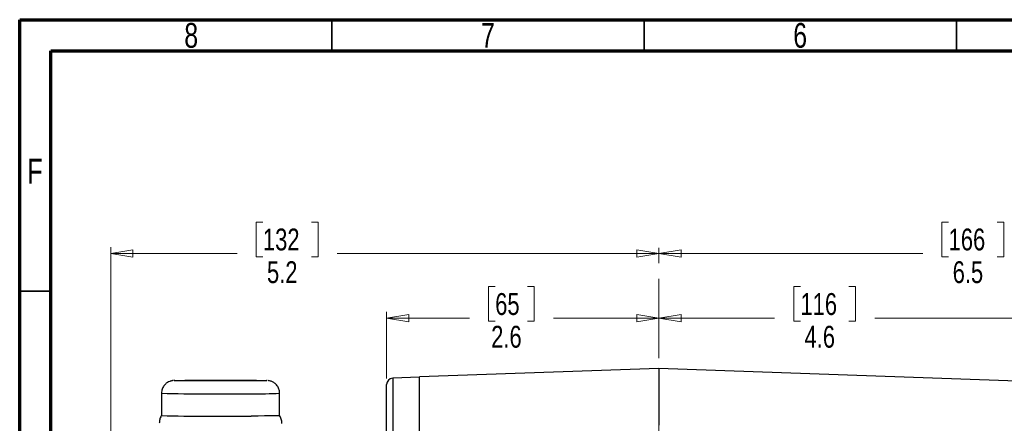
# Model space of a CAD drawing. Header units: inches. Extents: x 0.6 to 16.3, y 0.2 to 11.5.
# Tile 17 of 25: x 0.6 to 6.8, y 9 to 11.5. Entities that reach past the tile are written whole.
import ezdxf

# ---------------------------------------------------------------- set-up
doc = ezdxf.new("R2010")
doc.units = ezdxf.units.IN
doc.header["$MEASUREMENT"] = 0
doc.linetypes.add('CENTERX2', pattern=[0.8, 0.5, -0.1, 0.1, -0.1])
doc.styles.add('SLDTEXTSTYLE0', font='TXT', dxfattribs={"width": 0.75})
doc.dimstyles.new('SLDDIMSTYLE3', dxfattribs={"dimtxt": 0.137795, "dimasz": 0.14, "dimexe": 0, "dimexo": 0.0625, "dimgap": 0.034449, "dimtad": 0, "dimdec": 1, "dimlfac": 1.5, "dimrnd": 1e-09, "dimzin": 12, "dimdsep": 46, "dimtxsty": 'SLDTEXTSTYLE0', "dimblk1": 'CLOSED', "dimblk2": 'CLOSED', "dimsah": 1, "dimcen": 0.09, "dimadec": 0, "dimazin": 3, "dimtfac": 1, "dimtdec": 1, "dimtofl": 0, "dimtmove": 0, "dimatfit": 3, "dimldrblk": 'CLOSED', "dimfxl": 0, "dimfrac": 2, "dimtolj": 1, "dimtzin": 12, "dimarcsym": 0})
doc.dimstyles.new('SLDDIMSTYLE4', dxfattribs={"dimtxt": 0.137795, "dimasz": 0.14, "dimexe": 0, "dimexo": 0.0625, "dimgap": 0.034449, "dimtad": 0, "dimdec": 1, "dimlfac": 1.5, "dimrnd": 1e-09, "dimzin": 12, "dimdsep": 46, "dimtxsty": 'SLDTEXTSTYLE0', "dimblk1": 'CLOSED', "dimblk2": 'CLOSED', "dimsah": 1, "dimcen": 0.09, "dimadec": 0, "dimazin": 3, "dimtfac": 1, "dimtofl": 0, "dimtmove": 0, "dimatfit": 3, "dimldrblk": 'CLOSED', "dimfxl": 0, "dimfrac": 2, "dimtolj": 1, "dimtzin": 12, "dimarcsym": 0})

# ---------------------------------------------------------------- blocks, each defined once
blk = doc.blocks.new('_Closed')
at = {"color": 0, "linetype": 'ByBlock', "lineweight": -2}
for p, q in [((-1, 0.166667), (0, 0)), ((-1, 0.166667), (-1, -0.166667)), ((0, 0), (-1, -0.166667)), ((0, 0), (-1, 0))]:
    blk.add_line(p, q, dxfattribs=at)
blk = doc.blocks.new('_D_7')
at = {"color": 7, "linetype": 'Continuous', "lineweight": 0}
for p, q in [((3.5879, 9.8131), (3.5459, 9.8131)), ((3.5459, 9.8131), (3.5459, 9.5943)), ((3.7916, 9.8131), (3.8335, 9.8131)), ((3.8335, 9.8131), (3.8335, 9.5943)), ((2.9034, 9.2346), (2.9034, 9.654)), ((2.9034, 9.6146), (3.4251, 9.6146)), ((3.5459, 9.5943), (3.5879, 9.5943)), ((3.8335, 9.5943), (3.7916, 9.5943)), ((4.6197, 9.6146), (3.9544, 9.6146))]:
    blk.add_line(p, q, dxfattribs=at)
at = {"color": 7, "linetype": 'Continuous', "lineweight": 18, "xscale": 0.14, "yscale": 0.14, "rotation": 180.0000000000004}
blk.add_blockref('_Closed', (2.9034, 9.6146), dxfattribs=at)
at = {"color": 7, "linetype": 'Continuous', "lineweight": 18, "xscale": 0.14, "yscale": 0.14}
blk.add_blockref('_Closed', (4.6197, 9.6146), dxfattribs=at)
at = {"color": 7, "linetype": 'Continuous', "lineweight": 18, "char_height": 0.1378, "attachment_point": 1, "style": 'SLDTEXTSTYLE0'}
for s, insert in [('65', (3.5879, 9.772)), ('2.6', (3.5625, 9.5658))]:
    blk.add_mtext(s, dxfattribs=dict(at, insert=insert))
blk = doc.blocks.new('_D_8')
at = {"color": 7, "linetype": 'Continuous', "lineweight": 0}
for p, q in [((2.124, 10.2203), (2.082, 10.2203)), ((2.082, 10.2203), (2.082, 10.0015)), ((2.4294, 10.2203), (2.4714, 10.2203)), ((2.4714, 10.2203), (2.4714, 10.0015)), ((1.1645, 7.5747), (1.1645, 10.0612)), ((1.1645, 10.0218), (1.9612, 10.0218)), ((2.082, 10.0015), (2.124, 10.0015)), ((2.4714, 10.0015), (2.4294, 10.0015)), ((4.6197, 10.0218), (2.5923, 10.0218))]:
    blk.add_line(p, q, dxfattribs=at)
at = {"color": 7, "linetype": 'Continuous', "lineweight": 18, "xscale": 0.14, "yscale": 0.14, "rotation": 180.0000000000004}
blk.add_blockref('_Closed', (1.1645, 10.0218), dxfattribs=at)
at = {"color": 7, "linetype": 'Continuous', "lineweight": 18, "xscale": 0.14, "yscale": 0.14}
blk.add_blockref('_Closed', (4.6197, 10.0218), dxfattribs=at)
at = {"color": 7, "linetype": 'Continuous', "lineweight": 18, "char_height": 0.1378, "attachment_point": 1, "style": 'SLDTEXTSTYLE0'}
for s, insert in [('132', (2.124, 10.1791)), ('5.2', (2.1494, 9.973))]:
    blk.add_mtext(s, dxfattribs=dict(at, insert=insert))
blk = doc.blocks.new('_D_9')
at = {"color": 7, "linetype": 'Continuous', "lineweight": 0}
for p, q in [((5.5122, 9.8131), (5.4703, 9.8131)), ((5.4703, 9.8131), (5.4703, 9.5943)), ((5.8177, 9.8131), (5.8597, 9.8131)), ((5.8597, 9.8131), (5.8597, 9.5943)), ((7.6651, 8.6894), (7.6651, 9.654)), ((4.6197, 9.6146), (5.3494, 9.6146)), ((5.4703, 9.5943), (5.5122, 9.5943)), ((5.8597, 9.5943), (5.8177, 9.5943)), ((7.6651, 9.6146), (5.9805, 9.6146))]:
    blk.add_line(p, q, dxfattribs=at)
at = {"color": 7, "linetype": 'Continuous', "lineweight": 18, "xscale": 0.14, "yscale": 0.14, "rotation": 180.0000000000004}
blk.add_blockref('_Closed', (4.6197, 9.6146), dxfattribs=at)
at = {"color": 7, "linetype": 'Continuous', "lineweight": 18, "xscale": 0.14, "yscale": 0.14}
blk.add_blockref('_Closed', (7.6651, 9.6146), dxfattribs=at)
at = {"color": 7, "linetype": 'Continuous', "lineweight": 18, "char_height": 0.1378, "attachment_point": 1, "style": 'SLDTEXTSTYLE0'}
for s, insert in [('116', (5.5122, 9.772)), ('4.6', (5.5377, 9.5658))]:
    blk.add_mtext(s, dxfattribs=dict(at, insert=insert))
blk = doc.blocks.new('_D_10')
at = {"color": 7, "linetype": 'Continuous', "lineweight": 0}
for p, q in [((6.446, 10.2203), (6.404, 10.2203)), ((6.404, 10.2203), (6.404, 10.0015)), ((6.7515, 10.2203), (6.7934, 10.2203)), ((6.7934, 10.2203), (6.7934, 10.0015)), ((8.9817, 9.2209), (8.9817, 10.0612)), ((4.6197, 10.0218), (6.2832, 10.0218)), ((6.404, 10.0015), (6.446, 10.0015)), ((6.7934, 10.0015), (6.7515, 10.0015)), ((8.9817, 10.0218), (6.9143, 10.0218))]:
    blk.add_line(p, q, dxfattribs=at)
at = {"color": 7, "linetype": 'Continuous', "lineweight": 18, "xscale": 0.14, "yscale": 0.14, "rotation": 180.0000000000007}
blk.add_blockref('_Closed', (4.6197, 10.0218), dxfattribs=at)
at = {"color": 7, "linetype": 'Continuous', "lineweight": 18, "xscale": 0.14, "yscale": 0.14}
blk.add_blockref('_Closed', (8.9817, 10.0218), dxfattribs=at)
at = {"color": 7, "linetype": 'Continuous', "lineweight": 18, "char_height": 0.1378, "attachment_point": 1, "style": 'SLDTEXTSTYLE0'}
for s, insert in [('166', (6.446, 10.1791)), ('6.5', (6.4715, 9.973))]:
    blk.add_mtext(s, dxfattribs=dict(at, insert=insert))

msp = doc.modelspace()

# ---------------------------------------------------------------- linework, layer by layer
at = {"color": 7, "linetype": 'Continuous', "lineweight": 70}
for p, q in [((0.5906, 0.1969), (0.5906, 11.4961)), ((0.5906, 11.4961), (16.3386, 11.4961)), ((0.7874, 0.3937), (0.7874, 11.2992)), ((0.7874, 11.2992), (16.1417, 11.2992))]:
    msp.add_line(p, q, dxfattribs=at)
at = {"color": 7, "linetype": 'Continuous', "lineweight": 35}
for p, q in [((2.5591, 11.2992), (2.5591, 11.4961)), ((4.5276, 11.2992), (4.5276, 11.4961)), ((6.4961, 11.2992), (6.4961, 11.4961)), ((0.7874, 9.7835), (0.5906, 9.7835))]:
    msp.add_line(p, q, dxfattribs=at)
at = {"color": 7, "linetype": 'CENTERX2', "lineweight": 18}
msp.add_line((4.6197, 3.7615), (4.6197, 10.0571), dxfattribs=at)
at = {"color": 7, "linetype": 'Continuous', "lineweight": 25}
for p, q in [((4.6197, 9.2959), (3.11, 9.2432)), ((6.9808, 9.2135), (4.6197, 9.2959)), ((4.6197, 9.2959), (4.6197, 8.9385)), ((2.9034, 8.8399), (2.9034, 9.1953)), ((3.1101, 9.2426), (2.9416, 9.2352)), ((3.1101, 8.8769), (3.1101, 9.2426)), ((1.4844, 9.1405), (1.4844, 8.9995)), ((2.2291, 8.9995), (2.2291, 9.1405))]:
    msp.add_line(p, q, dxfattribs=at)
at = {"color": 8, "linetype": 'Continuous', "lineweight": 25}
msp.add_line((2.9416, 9.2352), (2.9416, 8.8726), dxfattribs=at)
at = {"color": 7, "linetype": 'Continuous', "lineweight": 25, "flags": 128}
msp.add_lwpolyline([(2.2291, 8.9995), (2.2291, 8.9995), (2.225, 8.999), (2.2131, 8.9986), (2.1937, 8.9981), (2.167, 8.9977), (2.1337, 8.9974), (2.0945, 8.997), (2.0503, 8.9967)], dxfattribs=at)
at = {"color": 7, "linetype": 'Continuous', "lineweight": 25}
for centre, radius, start, end in [((2.9434, 9.1953), 0.04, 92.5, 180), ((1.8463, 24.9794), 15.9839, 268.70267, 270.73126)]:
    msp.add_arc(centre, radius, start, end, dxfattribs=at)
at = {"color": 8, "linetype": 'Continuous', "lineweight": 25}
for centre, radius, start, end in [((1.8463, 25.2433), 16.1069, 268.71242, 270.72555), ((2.0897, 12.3582), 3.2207, 269.29889, 272.48006)]:
    msp.add_arc(centre, radius, start, end, dxfattribs=at)
at = {"color": 7, "linetype": 'Continuous', "lineweight": 25}
for points, knots in [([(1.5601, 9.2205), (1.5587, 9.2204), (1.5565, 9.2203), (1.5499, 9.2193), (1.5432, 9.2178), (1.5341, 9.2149), (1.5211, 9.2085), (1.5056, 9.1963), (1.4924, 9.1777), (1.485, 9.1581), (1.4852, 9.1454), (1.4852, 9.1406)], [0, 0, 0, 0, 0.114632, 0.176657, 0.226201, 0.288662, 0.395443, 0.548415, 0.720105, 0.894289, 1, 1, 1, 1]), ([(2.0087, 9.2183), (1.993, 9.2182), (1.9606, 9.2181), (1.9056, 9.218), (1.8468, 9.2179), (1.7871, 9.218), (1.7304, 9.2182), (1.6799, 9.2184), (1.6382, 9.2188), (1.6056, 9.2192), (1.5815, 9.2196), (1.5666, 9.2201), (1.5625, 9.2206), (1.5707, 9.2211), (1.5909, 9.2216), (1.6215, 9.222), (1.6599, 9.2224), (1.7039, 9.2227), (1.7531, 9.2229), (1.8078, 9.223), (1.8667, 9.2231), (1.9263, 9.223), (1.9831, 9.2228), (2.0335, 9.2225), (2.0752, 9.2222), (2.108, 9.2218), (2.1315, 9.2214), (2.1446, 9.221), (2.1458, 9.2208), (2.1461, 9.2208)], [0, 0, 0, 0, 0.035538, 0.073204, 0.112436, 0.152501, 0.192565, 0.231798, 0.269464, 0.305001, 0.340539, 0.378205, 0.417437, 0.457502, 0.497567, 0.536799, 0.574465, 0.610003, 0.64554, 0.683207, 0.722439, 0.762504, 0.802568, 0.841801, 0.879467, 0.915004, 0.950542, 0.988208, 1, 1, 1, 1]), ([(2.0764, 9.2188), (2.0684, 9.2187), (2.0489, 9.2185), (2.0237, 9.2184), (2.0087, 9.2183)], [0, 0, 0, 0, 0.406646, 1, 1, 1, 1]), ([(2.2282, 9.1404), (2.2284, 9.1436), (2.2292, 9.1546), (2.2231, 9.1731), (2.2107, 9.1934), (2.194, 9.2078), (2.1782, 9.2155), (2.1665, 9.2188), (2.1583, 9.2201), (2.1552, 9.2204), (2.1539, 9.2205), (2.1538, 9.2205)], [0, 0, 0, 0, 0.069663, 0.247154, 0.424732, 0.6026, 0.734744, 0.819518, 0.885624, 0.992385, 1, 1, 1, 1]), ([(3.1101, 8.8855), (3.1101, 8.8897), (3.1101, 8.8982), (3.1101, 8.9107), (3.1101, 8.923), (3.1101, 8.935), (3.1101, 8.9469), (3.1101, 8.9585), (3.1101, 8.9699), (3.1101, 8.9811), (3.1101, 8.9921), (3.1101, 9.0028), (3.1101, 9.0134), (3.1101, 9.0237), (3.1101, 9.0531), (3.1101, 9.0976), (3.1101, 9.1495), (3.1101, 9.1908), (3.1101, 9.2137), (3.1101, 9.2254), (3.1101, 9.2309), (3.1101, 9.2354), (3.1101, 9.2389), (3.1101, 9.2413), (3.1101, 9.2429), (3.1101, 9.2431), (3.1101, 9.2432)], [0, 0, 0, 0, 0.018479, 0.036946, 0.055402, 0.07385, 0.092291, 0.110729, 0.129166, 0.147604, 0.166045, 0.184492, 0.202947, 0.221412, 0.23989, 0.364043, 0.488208, 0.615358, 0.74252, 0.779346, 0.816127, 0.852882, 0.889628, 0.926384, 0.963168, 1, 1, 1, 1]), ([(1.486, 9.0011), (1.485, 8.9999), (1.4786, 8.9922), (1.4722, 8.975), (1.4709, 8.959), (1.4703, 8.9512)], [0, 0, 0, 0, 0.089383, 0.561563, 1, 1, 1, 1]), ([(2.2432, 8.9503), (2.2432, 8.9509), (2.2444, 8.9599), (2.2397, 8.977), (2.2342, 8.9938), (2.2284, 9.0004), (2.2281, 9.0007)], [0, 0, 0, 0, 0.03444, 0.505585, 0.976855, 1, 1, 1, 1])]:
    msp.add_open_spline(points, degree=3, knots=knots, dxfattribs=at)
at = {"color": 8, "linetype": 'Continuous', "lineweight": 25}
msp.add_open_spline([(2.1461, 9.2208), (2.1475, 9.2206), (2.151, 9.2204), (2.1426, 9.2199), (2.1223, 9.2194), (2.0993, 9.219), (2.081, 9.2189), (2.0764, 9.2188)], degree=3, knots=[0, 0, 0, 0, 0.171381, 0.421609, 0.671836, 0.916864, 1, 1, 1, 1], dxfattribs=at)

# ---------------------------------------------------------------- texts
at = {"color": 7, "linetype": 'Continuous', "lineweight": 0, "char_height": 0.1562, "attachment_point": 2, "style": 'SLDTEXTSTYLE0'}
for s, insert in [('8', (1.6717, 11.4753)), ('7', (3.5417, 11.4753)), ('6', (5.5102, 11.4753)), ('F', (0.6873, 10.619))]:
    msp.add_mtext(s, dxfattribs=dict(at, insert=insert))

# ---------------------------------------------------------------- dimensions: what is measured, and where the dimension line sits
at = {"color": 7, "linetype": 'Continuous', "lineweight": 18}
for base, p1, p2, picture, middle in [((1.1645, 10.0218), (4.6197, 10.0571), (1.1645, 7.5354), '_D_8', (2.2767, 10.0218)), ((2.9034, 9.6146), (4.6197, 10.0571), (2.9034, 9.1953), '_D_7', (3.6897, 9.6146)), ((4.6197, 9.6146), (7.6651, 8.65), (4.6197, 10.0571), '_D_9', (5.665, 9.6146))]:
    dim = msp.add_linear_dim(base=base, p1=p1, p2=p2, dimstyle='SLDDIMSTYLE3', dxfattribs=at)
    dim.commit()
    dim.dimension.update_dxf_attribs({"geometry": picture, "text_midpoint": middle, "dimtype": 160})
dim = msp.add_linear_dim(base=(4.6197, 10.0218), p1=(8.9817, 9.1815), p2=(4.6197, 10.0571), angle=0, dimstyle='SLDDIMSTYLE4', dxfattribs=at)
dim.commit()
dim.dimension.update_dxf_attribs({"geometry": '_D_10', "text_midpoint": (6.5987, 10.0218), "dimtype": 160})

doc.saveas('drawing.dxf')
